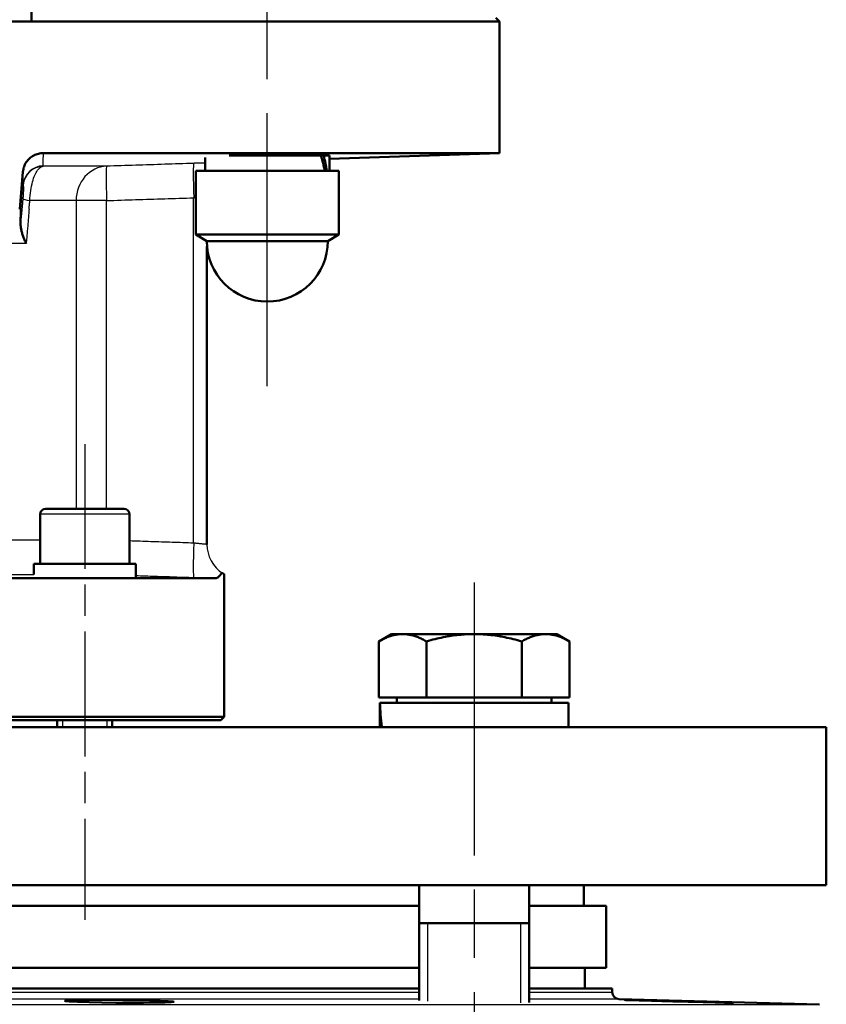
# Model space of a CAD drawing. Header units: millimetres. Extents: x 93 to 1233, y 366 to 1649.
# Tile 13 of 15: x 1089 to 1206, y 1187 to 1330. Entities that reach past the tile are written whole.
import ezdxf

# ---------------------------------------------------------------- set-up
doc = ezdxf.new("R2010")
doc.units = ezdxf.units.MM
doc.header["$LTSCALE"] = 7
doc.linetypes.add('CHAIN', pattern=[0.3543, 0.2362, -0.0295, 0.0591, -0.0295])
for name, color, linetype, lineweight in [('Gewinde(DIN)', 3, 'Continuous', 25), ('Mittellinie(DIN)', 4, 'CHAIN', 25), ('Sichtbare Kanten(DIN)', 7, 'Continuous', 50), ('Sichtbare tangentiale Kanten(DIN)', 3, 'Continuous', 25)]:
    doc.layers.add(name, color=color, linetype=linetype, lineweight=lineweight)

msp = doc.modelspace()

# ---------------------------------------------------------------- linework, layer by layer
at = {"layer": 'Gewinde(DIN)'}
for p, q in [((1128.7, 1310.72), (1128.7, 1310.88)), ((1094.83, 1228.72), (1094.83, 1227.72)), ((1101.34, 1227.72), (1101.34, 1228.72)), ((1147.86, 1199.22), (1147.86, 1187.91)), ((1161.44, 1187.66), (1161.44, 1199.22))]:
    msp.add_line(p, q, dxfattribs=at)
at = {"layer": 'Mittellinie(DIN)', "linetype": 'CHAIN', "ltscale": 23.990969}
for p, q in [((1124.6, 1277.22), (1124.6, 1540.22)), ((1154.65, 1248.72), (1154.65, 1144.95))]:
    msp.add_line(p, q, dxfattribs=at)
at = {"layer": 'Mittellinie(DIN)', "linetype": 'CHAIN', "ltscale": 10.974373}
msp.add_line((1098.08, 1268.82), (1098.08, 1199.69), dxfattribs=at)
at = {"layer": 'Sichtbare Kanten(DIN)'}
for p, q in [((1090.33, 1330.22), (1090.33, 1341.22)), ((1157.83, 1330.72), (1158.33, 1330.22)), ((1056.33, 1330.22), (1090.33, 1330.22)), ((1158.33, 1330.22), (1090.33, 1330.22)), ((1158.33, 1330.22), (1158.33, 1311.1)), ((1092.06, 1311.1), (1158.33, 1311.1)), ((1115.55, 1308.52), (1115.55, 1310.45)), ((1119.05, 1310.72), (1132.39, 1310.72)), ((1129.6, 1310.72), (1129.6, 1310.88)), ((1132.39, 1310.72), (1132.81, 1310.72)), ((1132.81, 1310.72), (1133.65, 1310.72)), ((1133.65, 1310.24), (1158.33, 1311.1)), ((1133.65, 1308.52), (1133.65, 1310.72)), ((1089.09, 1308.38), (1088.62, 1302.95)), ((1114.2, 1308.52), (1135, 1308.52)), ((1114.2, 1299.25), (1114.2, 1308.52)), ((1135, 1299.25), (1135, 1308.52)), ((1088.62, 1302.95), (1088.78, 1302.95)), ((1114.2, 1299.25), (1135, 1299.25)), ((1115.8, 1298.32), (1114.2, 1299.25)), ((1133.4, 1298.32), (1135, 1299.25)), ((1133.4, 1298.32), (1115.8, 1298.32)), ((1115.83, 1254.25), (1115.83, 1297.54)), ((1092.38, 1259.42), (1103.78, 1259.42)), ((1091.58, 1258.62), (1091.58, 1251.42)), ((1104.58, 1258.62), (1104.58, 1251.42)), ((1105.48, 1251.42), (1090.68, 1251.42)), ((1090.68, 1251.42), (1090.68, 1249.86)), ((1105.48, 1251.42), (1105.48, 1249.5)), ((1117.09, 1249.34), (1083.84, 1249.34)), ((1118.33, 1229.22), (1118.33, 1249.93)), ((1142.65, 1241.22), (1140.79, 1240.15)), ((1140.79, 1232.02), (1140.79, 1240.15)), ((1144.26, 1241.22), (1142.65, 1241.22)), ((1154.65, 1241.22), (1144.26, 1241.22)), ((1147.72, 1232.02), (1147.72, 1240.15)), ((1165.04, 1241.22), (1154.65, 1241.22)), ((1161.58, 1232.02), (1161.58, 1240.15)), ((1166.65, 1241.22), (1165.04, 1241.22)), ((1166.65, 1241.22), (1168.51, 1240.15)), ((1168.51, 1232.02), (1168.51, 1240.15)), ((1147.72, 1232.02), (1140.79, 1232.02)), ((1143.41, 1232.02), (1143.41, 1231.22)), ((1161.58, 1232.02), (1147.72, 1232.02)), ((1168.51, 1232.02), (1161.58, 1232.02)), ((1165.9, 1232.02), (1165.9, 1231.22)), ((1168.35, 1231.22), (1140.97, 1231.22)), ((1168.35, 1231.22), (1168.35, 1227.72)), ((1028.33, 1229.22), (1118.33, 1229.22)), ((1117.83, 1228.72), (1028.83, 1228.72)), ((1094.08, 1228.72), (1094.08, 1227.72)), ((1102.08, 1228.72), (1102.08, 1227.72)), ((1117.83, 1228.72), (1118.33, 1229.22)), ((1140.95, 1230.01), (1140.95, 1227.72)), ((940.83, 1227.72), (1205.83, 1227.72)), ((1205.83, 1227.72), (1205.83, 1204.72)), ((1205.83, 1204.72), (940.83, 1204.72)), ((1146.65, 1204.72), (1146.65, 1188.01)), ((1162.65, 1204.72), (1162.65, 1187.72)), ((1170.58, 1201.72), (1170.58, 1204.72)), ((1000.02, 1201.72), (1146.65, 1201.72)), ((1162.65, 1201.72), (1173.83, 1201.72)), ((1173.83, 1201.72), (1173.83, 1192.72)), ((1146.65, 1199.22), (1162.65, 1199.22)), ((1000.02, 1192.72), (1146.65, 1192.72)), ((1162.65, 1192.72), (1173.83, 1192.72)), ((1170.73, 1192.72), (1170.73, 1189.72)), ((1000.02, 1189.72), (1146.65, 1189.72)), ((1162.65, 1189.72), (1174.73, 1189.72)), ((1174.73, 1189.72), (1174.73, 1189.2)), ((1175.71, 1188.2), (1204.86, 1187.43))]:
    msp.add_line(p, q, dxfattribs=at)
at = {"layer": 'Sichtbare Kanten(DIN)', "flags": 128}
for points in [[(1092.06, 1311.1), (1091.88, 1311.1), (1091.7, 1311.08), (1091.52, 1311.05), (1091.34, 1311.01), (1091.16, 1310.96), (1090.99, 1310.9), (1090.82, 1310.83), (1090.66, 1310.75), (1090.5, 1310.66), (1090.35, 1310.56), (1090.2, 1310.45), (1090.06, 1310.33), (1089.93, 1310.2), (1089.8, 1310.06), (1089.69, 1309.92), (1089.58, 1309.77), (1089.48, 1309.61), (1089.39, 1309.45), (1089.32, 1309.28), (1089.25, 1309.11), (1089.19, 1308.93), (1089.15, 1308.75), (1089.12, 1308.57), (1089.09, 1308.38)], [(1129.92, 1310.72), (1130.25, 1310.75), (1130.51, 1310.77), (1130.7, 1310.79), (1130.82, 1310.81), (1130.86, 1310.82), (1130.83, 1310.84), (1130.72, 1310.85), (1130.54, 1310.86), (1130.29, 1310.87), (1129.97, 1310.88), (1129.58, 1310.88), (1129.14, 1310.88), (1128.64, 1310.88), (1128.09, 1310.88), (1127.5, 1310.87), (1126.87, 1310.87), (1126.22, 1310.86), (1125.55, 1310.84), (1124.86, 1310.83), (1124.16, 1310.81), (1123.45, 1310.79), (1122.71, 1310.77), (1121.98, 1310.75), (1121.3, 1310.72)], [(1088.75, 1300.94), (1088.75, 1301.08), (1088.76, 1301.22), (1088.76, 1301.36), (1088.76, 1301.48), (1088.76, 1301.61), (1088.76, 1301.73), (1088.77, 1301.84), (1088.77, 1301.95), (1088.77, 1302.05), (1088.77, 1302.15), (1088.77, 1302.24), (1088.77, 1302.33), (1088.77, 1302.41), (1088.78, 1302.48), (1088.78, 1302.55), (1088.78, 1302.62), (1088.78, 1302.68), (1088.78, 1302.73), (1088.78, 1302.78), (1088.78, 1302.82), (1088.78, 1302.86), (1088.78, 1302.89), (1088.78, 1302.91), (1088.78, 1302.93)], [(1088.78, 1302.93), (1088.78, 1302.93), (1088.78, 1302.93), (1088.78, 1302.93), (1088.78, 1302.94), (1088.78, 1302.94), (1088.78, 1302.94), (1088.79, 1302.94), (1088.79, 1302.94), (1088.79, 1302.94), (1088.79, 1302.94), (1088.79, 1302.94), (1088.79, 1302.95), (1088.79, 1302.95), (1088.79, 1302.95), (1088.79, 1302.95), (1088.79, 1302.95), (1088.79, 1302.95), (1088.79, 1302.95), (1088.79, 1302.95), (1088.79, 1302.95), (1088.79, 1302.95), (1088.79, 1302.95), (1088.79, 1302.95), (1088.78, 1302.95)], [(1089.57, 1297.95), (1089.51, 1298.08), (1089.45, 1298.21), (1089.39, 1298.34), (1089.33, 1298.47), (1089.28, 1298.6), (1089.23, 1298.73), (1089.18, 1298.85), (1089.13, 1298.98), (1089.09, 1299.11), (1089.04, 1299.24), (1089, 1299.36), (1088.97, 1299.49), (1088.93, 1299.62), (1088.9, 1299.74), (1088.87, 1299.86), (1088.85, 1299.99), (1088.82, 1300.11), (1088.8, 1300.23), (1088.78, 1300.35), (1088.77, 1300.47), (1088.76, 1300.59), (1088.75, 1300.71), (1088.75, 1300.82), (1088.75, 1300.94)], [(1117.09, 1249.34), (1117.16, 1249.35), (1117.23, 1249.36), (1117.29, 1249.38), (1117.35, 1249.41), (1117.41, 1249.45), (1117.47, 1249.49), (1117.52, 1249.53), (1117.57, 1249.58), (1117.61, 1249.63), (1117.66, 1249.68), (1117.7, 1249.73), (1117.74, 1249.77), (1117.78, 1249.82), (1117.82, 1249.87), (1117.85, 1249.91), (1117.89, 1249.95), (1117.92, 1249.99), (1117.95, 1250.02), (1117.98, 1250.04), (1118.01, 1250.06), (1118.04, 1250.07), (1118.06, 1250.07), (1118.09, 1250.07), (1118.11, 1250.05)], [(1118.11, 1250.05), (1118.13, 1250.04), (1118.15, 1250.03), (1118.17, 1250.02), (1118.18, 1250.01), (1118.2, 1250.01), (1118.21, 1250), (1118.22, 1249.99), (1118.24, 1249.98), (1118.25, 1249.98), (1118.26, 1249.97), (1118.27, 1249.96), (1118.28, 1249.96), (1118.29, 1249.95), (1118.29, 1249.95), (1118.3, 1249.94), (1118.31, 1249.94), (1118.31, 1249.94), (1118.32, 1249.94), (1118.32, 1249.93), (1118.33, 1249.93), (1118.33, 1249.93), (1118.33, 1249.93), (1118.33, 1249.93), (1118.33, 1249.93)], [(1144.26, 1241.22), (1144.12, 1241.22), (1143.98, 1241.22), (1143.84, 1241.21), (1143.7, 1241.19), (1143.57, 1241.18), (1143.43, 1241.16), (1143.29, 1241.13), (1143.15, 1241.11), (1143.01, 1241.08), (1142.87, 1241.04), (1142.73, 1241), (1142.59, 1240.96), (1142.45, 1240.91), (1142.3, 1240.87), (1142.16, 1240.81), (1142.01, 1240.76), (1141.87, 1240.69), (1141.72, 1240.63), (1141.57, 1240.56), (1141.42, 1240.49), (1141.27, 1240.41), (1141.11, 1240.33), (1140.95, 1240.24), (1140.79, 1240.15)], [(1147.72, 1240.15), (1147.56, 1240.24), (1147.41, 1240.33), (1147.25, 1240.41), (1147.1, 1240.49), (1146.95, 1240.56), (1146.8, 1240.63), (1146.65, 1240.69), (1146.5, 1240.76), (1146.36, 1240.81), (1146.21, 1240.87), (1146.07, 1240.91), (1145.93, 1240.96), (1145.79, 1241), (1145.64, 1241.04), (1145.5, 1241.08), (1145.37, 1241.11), (1145.23, 1241.13), (1145.09, 1241.16), (1144.95, 1241.18), (1144.81, 1241.19), (1144.67, 1241.21), (1144.54, 1241.22), (1144.4, 1241.22), (1144.26, 1241.22)], [(1154.65, 1241.22), (1154.37, 1241.22), (1154.1, 1241.22), (1153.82, 1241.21), (1153.54, 1241.19), (1153.27, 1241.18), (1152.99, 1241.16), (1152.71, 1241.13), (1152.43, 1241.11), (1152.16, 1241.08), (1151.88, 1241.04), (1151.6, 1241), (1151.31, 1240.96), (1151.03, 1240.91), (1150.74, 1240.87), (1150.45, 1240.81), (1150.16, 1240.76), (1149.87, 1240.69), (1149.57, 1240.63), (1149.27, 1240.56), (1148.97, 1240.49), (1148.67, 1240.41), (1148.36, 1240.33), (1148.04, 1240.24), (1147.72, 1240.15)], [(1161.58, 1240.15), (1161.26, 1240.24), (1160.95, 1240.33), (1160.63, 1240.41), (1160.33, 1240.49), (1160.03, 1240.56), (1159.73, 1240.63), (1159.43, 1240.69), (1159.14, 1240.76), (1158.85, 1240.81), (1158.56, 1240.87), (1158.27, 1240.91), (1157.99, 1240.96), (1157.71, 1241), (1157.42, 1241.04), (1157.14, 1241.08), (1156.87, 1241.11), (1156.59, 1241.13), (1156.31, 1241.16), (1156.03, 1241.18), (1155.76, 1241.19), (1155.48, 1241.21), (1155.2, 1241.22), (1154.93, 1241.22), (1154.65, 1241.22)], [(1165.04, 1241.22), (1164.9, 1241.22), (1164.77, 1241.22), (1164.63, 1241.21), (1164.49, 1241.19), (1164.35, 1241.18), (1164.21, 1241.16), (1164.07, 1241.13), (1163.93, 1241.11), (1163.8, 1241.08), (1163.66, 1241.04), (1163.51, 1241), (1163.37, 1240.96), (1163.23, 1240.91), (1163.09, 1240.87), (1162.94, 1240.81), (1162.8, 1240.76), (1162.65, 1240.69), (1162.5, 1240.63), (1162.35, 1240.56), (1162.2, 1240.49), (1162.05, 1240.41), (1161.89, 1240.33), (1161.74, 1240.24), (1161.58, 1240.15)], [(1168.51, 1240.15), (1168.35, 1240.24), (1168.19, 1240.33), (1168.03, 1240.41), (1167.88, 1240.49), (1167.73, 1240.56), (1167.58, 1240.63), (1167.43, 1240.69), (1167.29, 1240.76), (1167.14, 1240.81), (1167, 1240.87), (1166.85, 1240.91), (1166.71, 1240.96), (1166.57, 1241), (1166.43, 1241.04), (1166.29, 1241.08), (1166.15, 1241.11), (1166.01, 1241.13), (1165.87, 1241.16), (1165.73, 1241.18), (1165.6, 1241.19), (1165.46, 1241.21), (1165.32, 1241.22), (1165.18, 1241.22), (1165.04, 1241.22)], [(1095.34, 1187.87), (1095.83, 1187.83), (1097.01, 1187.77), (1098.7, 1187.73), (1100.57, 1187.69), (1102.6, 1187.67), (1104.66, 1187.66), (1106.62, 1187.66), (1108.34, 1187.68), (1109.7, 1187.71), (1110.61, 1187.75), (1111.01, 1187.79), (1110.87, 1187.85), (1110.2, 1187.9), (1109.05, 1187.95), (1107.49, 1188), (1105.64, 1188.04), (1103.61, 1188.06), (1101.55, 1188.07), (1099.59, 1188.07), (1097.87, 1188.05), (1096.5, 1188.02), (1095.53, 1187.97), (1095.19, 1187.92), (1095.34, 1187.87)], [(1181.91, 1187.87), (1183.51, 1187.83), (1185.77, 1187.77), (1187.94, 1187.73), (1189.67, 1187.69), (1191.03, 1187.67), (1191.94, 1187.66), (1192.34, 1187.66), (1192.2, 1187.68), (1191.53, 1187.71), (1190.38, 1187.75), (1188.83, 1187.79), (1186.97, 1187.85), (1184.94, 1187.9), (1182.88, 1187.95), (1180.93, 1188), (1179.21, 1188.04), (1177.85, 1188.06), (1176.94, 1188.07), (1176.54, 1188.07), (1176.68, 1188.05), (1177.35, 1188.02), (1178.65, 1187.97), (1180.41, 1187.92), (1181.91, 1187.87)]]:
    msp.add_lwpolyline(points, dxfattribs=at)
at = {"layer": 'Sichtbare Kanten(DIN)'}
for centre, radius, start, end in [((1124.6, 1298.32), 8.8, 180, 0), ((1092.38, 1258.62), 0.8, 90, 180), ((1103.78, 1258.62), 0.8, 0, 90), ((1120.83, 1254.26), 5, 180, 180.0829), ((1175.73, 1189.2), 1, 180, 268.5)]:
    msp.add_arc(centre, radius, start, end, dxfattribs=at)
for centre, major_axis, ratio, start_param, end_param in [((1124.6, 1307.76), (4.19, -15.52), 0.516644, 1.480836, 1.62231), ((1124.6, 1309.29), (4.19, -15.52), 0.516644, 1.38356, 1.524059), ((1154.65, 1230.01), (0, 23.73), 0.57735, 1.519679, 1.66735), ((1154.65, 1232.44), (0, 23.73), 0.57735, 1.621913, 1.770719)]:
    msp.add_ellipse(centre, major_axis=major_axis, ratio=ratio, start_param=start_param, end_param=end_param, dxfattribs=at)
at = {"layer": 'Sichtbare tangentiale Kanten(DIN)'}
for p, q in [((1101.26, 1309.19), (1092.04, 1309.19)), ((1088.79, 1302.95), (1089.1, 1306.51)), ((1113.9, 1254.44), (1113.9, 1304.61)), ((1096.82, 1304.2), (1090.09, 1304.2)), ((1101.25, 1304.2), (1096.82, 1304.2)), ((1096.82, 1304.2), (1096.82, 1259.42)), ((1101.25, 1259.42), (1101.25, 1304.2)), ((1088.79, 1302.95), (1088.78, 1302.93)), ((1089.57, 1297.95), (1083.26, 1297.95)), ((1104.58, 1258.62), (1091.58, 1258.62)), ((1091.58, 1254.85), (1083.26, 1254.85)), ((1090.68, 1249.85), (1085.14, 1249.85)), ((1000.02, 1189.2), (1146.65, 1189.2)), ((1162.65, 1189.2), (1174.73, 1189.2)), ((941.81, 1187.43), (1204.86, 1187.43)), ((1146.65, 1188.2), (1000.02, 1188.2)), ((1175.71, 1188.2), (1162.65, 1188.2))]:
    msp.add_line(p, q, dxfattribs=at)
at = {"layer": 'Sichtbare tangentiale Kanten(DIN)', "flags": 128}
for points in [[(1092.02, 1309.24), (1092.03, 1309.31), (1092.03, 1309.38), (1092.03, 1309.45), (1092.04, 1309.53), (1092.04, 1309.6), (1092.04, 1309.67), (1092.04, 1309.75), (1092.04, 1309.83), (1092.05, 1309.9), (1092.05, 1309.98), (1092.05, 1310.06), (1092.05, 1310.14), (1092.05, 1310.22), (1092.05, 1310.3), (1092.05, 1310.38), (1092.05, 1310.46), (1092.06, 1310.54), (1092.06, 1310.62), (1092.06, 1310.7), (1092.06, 1310.78), (1092.06, 1310.86), (1092.06, 1310.94), (1092.06, 1311.02), (1092.06, 1311.1)], [(1090.09, 1304.2), (1090.11, 1304.56), (1090.14, 1304.93), (1090.17, 1305.29), (1090.22, 1305.64), (1090.27, 1305.98), (1090.34, 1306.3), (1090.41, 1306.61), (1090.48, 1306.9), (1090.56, 1307.18), (1090.65, 1307.43), (1090.74, 1307.67), (1090.83, 1307.89), (1090.93, 1308.09), (1091.02, 1308.28), (1091.12, 1308.44), (1091.22, 1308.59), (1091.32, 1308.73), (1091.43, 1308.84), (1091.53, 1308.94), (1091.63, 1309.02), (1091.74, 1309.09), (1091.84, 1309.14), (1091.94, 1309.17), (1092.04, 1309.19)], [(1092.04, 1309.19), (1092.04, 1309.19), (1092.04, 1309.2), (1092.04, 1309.2), (1092.04, 1309.2), (1092.04, 1309.2), (1092.04, 1309.2), (1092.03, 1309.21), (1092.03, 1309.21), (1092.03, 1309.21), (1092.03, 1309.21), (1092.03, 1309.21), (1092.03, 1309.22), (1092.03, 1309.22), (1092.03, 1309.22), (1092.03, 1309.22), (1092.03, 1309.23), (1092.03, 1309.23), (1092.03, 1309.23), (1092.03, 1309.23), (1092.02, 1309.23), (1092.02, 1309.24), (1092.02, 1309.24), (1092.02, 1309.24), (1092.02, 1309.24)], [(1113.91, 1309.6), (1113.38, 1309.59), (1112.86, 1309.57), (1112.33, 1309.55), (1111.8, 1309.53), (1111.27, 1309.52), (1110.75, 1309.5), (1110.22, 1309.48), (1109.69, 1309.47), (1109.17, 1309.45), (1108.64, 1309.43), (1108.11, 1309.41), (1107.59, 1309.4), (1107.06, 1309.38), (1106.53, 1309.36), (1106.01, 1309.34), (1105.48, 1309.33), (1104.95, 1309.31), (1104.42, 1309.29), (1103.9, 1309.28), (1103.37, 1309.26), (1102.84, 1309.24), (1102.32, 1309.23), (1101.79, 1309.21), (1101.26, 1309.19)], [(1115.55, 1309.66), (1115.48, 1309.66), (1115.41, 1309.65), (1115.35, 1309.65), (1115.28, 1309.65), (1115.21, 1309.65), (1115.14, 1309.64), (1115.08, 1309.64), (1115.01, 1309.64), (1114.94, 1309.64), (1114.87, 1309.64), (1114.8, 1309.63), (1114.73, 1309.63), (1114.67, 1309.63), (1114.6, 1309.63), (1114.53, 1309.63), (1114.46, 1309.62), (1114.39, 1309.62), (1114.32, 1309.62), (1114.25, 1309.62), (1114.18, 1309.61), (1114.12, 1309.61), (1114.05, 1309.61), (1113.98, 1309.61), (1113.91, 1309.6)], [(1089.09, 1308.38), (1089.09, 1308.3), (1089.09, 1308.22), (1089.09, 1308.14), (1089.09, 1308.06), (1089.09, 1307.97), (1089.09, 1307.89), (1089.09, 1307.81), (1089.09, 1307.73), (1089.1, 1307.65), (1089.1, 1307.57), (1089.1, 1307.49), (1089.1, 1307.41), (1089.1, 1307.33), (1089.1, 1307.25), (1089.1, 1307.17), (1089.1, 1307.1), (1089.1, 1307.02), (1089.1, 1306.94), (1089.1, 1306.87), (1089.1, 1306.79), (1089.1, 1306.72), (1089.1, 1306.65), (1089.1, 1306.57), (1089.1, 1306.51)], [(1089.12, 1306.46), (1089.13, 1306.45), (1089.13, 1306.43), (1089.13, 1306.41), (1089.14, 1306.39), (1089.14, 1306.36), (1089.14, 1306.32), (1089.14, 1306.27), (1089.15, 1306.22), (1089.15, 1306.16), (1089.15, 1306.09), (1089.15, 1306.02), (1089.15, 1305.93), (1089.15, 1305.85), (1089.15, 1305.75), (1089.15, 1305.65), (1089.15, 1305.54), (1089.14, 1305.42), (1089.14, 1305.3), (1089.13, 1305.17), (1089.13, 1305.03), (1089.12, 1304.89), (1089.11, 1304.75), (1089.1, 1304.6), (1089.08, 1304.46)], [(1089.1, 1306.51), (1089.1, 1306.5), (1089.1, 1306.5), (1089.1, 1306.5), (1089.1, 1306.5), (1089.1, 1306.49), (1089.1, 1306.49), (1089.1, 1306.49), (1089.1, 1306.49), (1089.1, 1306.49), (1089.1, 1306.48), (1089.1, 1306.48), (1089.1, 1306.48), (1089.1, 1306.48), (1089.11, 1306.48), (1089.11, 1306.47), (1089.11, 1306.47), (1089.11, 1306.47), (1089.11, 1306.47), (1089.11, 1306.47), (1089.11, 1306.46), (1089.12, 1306.46), (1089.12, 1306.46), (1089.12, 1306.46), (1089.12, 1306.46)], [(1101.25, 1304.2), (1101.78, 1304.21), (1102.3, 1304.23), (1102.83, 1304.25), (1103.36, 1304.26), (1103.89, 1304.28), (1104.41, 1304.3), (1104.94, 1304.31), (1105.47, 1304.33), (1105.99, 1304.35), (1106.52, 1304.36), (1107.05, 1304.38), (1107.58, 1304.4), (1108.1, 1304.42), (1108.63, 1304.43), (1109.16, 1304.45), (1109.69, 1304.47), (1110.21, 1304.49), (1110.74, 1304.5), (1111.27, 1304.52), (1111.79, 1304.54), (1112.32, 1304.56), (1112.85, 1304.57), (1113.38, 1304.59), (1113.9, 1304.61)], [(1113.9, 1304.61), (1113.91, 1304.61), (1113.93, 1304.61), (1113.94, 1304.61), (1113.95, 1304.61), (1113.96, 1304.61), (1113.98, 1304.62), (1113.99, 1304.62), (1114, 1304.62), (1114.01, 1304.62), (1114.03, 1304.62), (1114.04, 1304.62), (1114.05, 1304.62), (1114.06, 1304.63), (1114.08, 1304.63), (1114.09, 1304.63), (1114.1, 1304.63), (1114.11, 1304.63), (1114.12, 1304.63), (1114.14, 1304.63), (1114.15, 1304.64), (1114.16, 1304.64), (1114.17, 1304.64), (1114.19, 1304.64), (1114.2, 1304.64)], [(1089.08, 1304.46), (1089.08, 1304.39), (1089.07, 1304.33), (1089.07, 1304.27), (1089.06, 1304.2), (1089.05, 1304.14), (1089.05, 1304.08), (1089.04, 1304.02), (1089.04, 1303.95), (1089.03, 1303.89), (1089.02, 1303.83), (1089.02, 1303.77), (1089.01, 1303.7), (1089.01, 1303.64), (1089, 1303.58), (1088.99, 1303.51), (1088.99, 1303.45), (1088.98, 1303.39), (1088.98, 1303.33), (1088.97, 1303.26), (1088.96, 1303.2), (1088.96, 1303.14), (1088.95, 1303.08), (1088.95, 1303.01), (1088.94, 1302.95)], [(1089.98, 1302.95), (1089.99, 1303), (1089.99, 1303.05), (1090, 1303.11), (1090, 1303.16), (1090.01, 1303.21), (1090.01, 1303.26), (1090.02, 1303.31), (1090.02, 1303.37), (1090.02, 1303.42), (1090.03, 1303.47), (1090.03, 1303.52), (1090.04, 1303.57), (1090.04, 1303.62), (1090.05, 1303.68), (1090.05, 1303.73), (1090.06, 1303.78), (1090.06, 1303.83), (1090.06, 1303.88), (1090.07, 1303.94), (1090.07, 1303.99), (1090.08, 1304.04), (1090.08, 1304.09), (1090.09, 1304.14), (1090.09, 1304.2)], [(1088.94, 1302.95), (1088.93, 1302.87), (1088.92, 1302.78), (1088.92, 1302.7), (1088.91, 1302.61), (1088.9, 1302.53), (1088.89, 1302.45), (1088.89, 1302.36), (1088.88, 1302.28), (1088.87, 1302.2), (1088.86, 1302.11), (1088.85, 1302.03), (1088.85, 1301.94), (1088.84, 1301.86), (1088.83, 1301.78), (1088.82, 1301.69), (1088.81, 1301.61), (1088.81, 1301.52), (1088.8, 1301.44), (1088.79, 1301.36), (1088.78, 1301.27), (1088.77, 1301.19), (1088.77, 1301.1), (1088.76, 1301.02), (1088.75, 1300.94)], [(1089.98, 1302.95), (1089.97, 1302.74), (1089.95, 1302.53), (1089.93, 1302.33), (1089.91, 1302.12), (1089.9, 1301.91), (1089.88, 1301.7), (1089.86, 1301.49), (1089.84, 1301.28), (1089.83, 1301.08), (1089.81, 1300.87), (1089.79, 1300.66), (1089.78, 1300.45), (1089.76, 1300.24), (1089.74, 1300.03), (1089.72, 1299.83), (1089.71, 1299.62), (1089.69, 1299.41), (1089.67, 1299.2), (1089.65, 1298.99), (1089.64, 1298.78), (1089.62, 1298.58), (1089.6, 1298.37), (1089.58, 1298.16), (1089.57, 1297.95)], [(1113.9, 1254.44), (1113.51, 1254.45), (1113.13, 1254.47), (1112.74, 1254.48), (1112.35, 1254.49), (1111.96, 1254.5), (1111.57, 1254.52), (1111.18, 1254.53), (1110.8, 1254.54), (1110.41, 1254.56), (1110.02, 1254.57), (1109.63, 1254.58), (1109.24, 1254.59), (1108.85, 1254.61), (1108.47, 1254.62), (1108.08, 1254.63), (1107.69, 1254.64), (1107.3, 1254.66), (1106.91, 1254.67), (1106.52, 1254.68), (1106.14, 1254.7), (1105.75, 1254.71), (1105.36, 1254.72), (1104.97, 1254.73), (1104.58, 1254.75)], [(1115.83, 1254.25), (1115.83, 1254.25), (1115.82, 1254.25), (1115.8, 1254.25), (1115.77, 1254.25), (1115.73, 1254.25), (1115.69, 1254.26), (1115.64, 1254.26), (1115.58, 1254.27), (1115.51, 1254.27), (1115.44, 1254.28), (1115.36, 1254.29), (1115.27, 1254.29), (1115.18, 1254.3), (1115.08, 1254.31), (1114.98, 1254.32), (1114.87, 1254.33), (1114.76, 1254.34), (1114.65, 1254.36), (1114.53, 1254.37), (1114.41, 1254.38), (1114.28, 1254.4), (1114.16, 1254.41), (1114.03, 1254.42), (1113.9, 1254.44)], [(1105.48, 1249.72), (1105.83, 1249.71), (1106.18, 1249.7), (1106.53, 1249.69), (1106.89, 1249.67), (1107.24, 1249.66), (1107.59, 1249.65), (1107.94, 1249.64), (1108.29, 1249.63), (1108.64, 1249.62), (1108.99, 1249.6), (1109.34, 1249.59), (1109.7, 1249.58), (1110.05, 1249.57), (1110.4, 1249.56), (1110.75, 1249.55), (1111.1, 1249.54), (1111.45, 1249.52), (1111.8, 1249.51), (1112.15, 1249.5), (1112.5, 1249.49), (1112.86, 1249.48), (1113.21, 1249.47), (1113.56, 1249.45), (1113.91, 1249.44)], [(1113.91, 1249.44), (1114.05, 1249.44), (1114.19, 1249.43), (1114.32, 1249.43), (1114.46, 1249.42), (1114.6, 1249.42), (1114.74, 1249.42), (1114.88, 1249.41), (1115.01, 1249.41), (1115.15, 1249.4), (1115.28, 1249.4), (1115.42, 1249.39), (1115.55, 1249.39), (1115.69, 1249.38), (1115.82, 1249.38), (1115.95, 1249.38), (1116.08, 1249.37), (1116.21, 1249.37), (1116.34, 1249.36), (1116.47, 1249.36), (1116.6, 1249.36), (1116.72, 1249.35), (1116.84, 1249.35), (1116.97, 1249.35), (1117.09, 1249.34)]]:
    msp.add_lwpolyline(points, dxfattribs=at)
at = {"layer": 'Sichtbare tangentiale Kanten(DIN)'}
for centre, major_axis, ratio, start_param, end_param in [((1092.09, 1306.24), (-3, -0.01), 0.999602, 4.72849, 6.191444), ((1092.11, 1306.19), (-2.19, -2.05), 0.999323, 3.983991, 5.445304), ((1101.42, 1304.2), (0, 5), 0.921046, 0.034907, 1.570796), ((1101.42, 1304.2), (-0.16, 5), 0.034882, 0.0136, 1.569691), ((1114.08, 1304.61), (-0.17, 5), 0.03488, 0.009437, 1.569635), ((1092.06, 1304.2), (-2.99, 0.28), 0.082008, 0.088253, 0.857648), ((1114.08, 1254.44), (-0.17, -5), 0.03488, 4.71355, 6.273748), ((1120.83, 1254.25), (-5, 0), 0.999995, 0, 0.996004)]:
    msp.add_ellipse(centre, major_axis=major_axis, ratio=ratio, start_param=start_param, end_param=end_param, dxfattribs=at)

doc.saveas('drawing.dxf')
